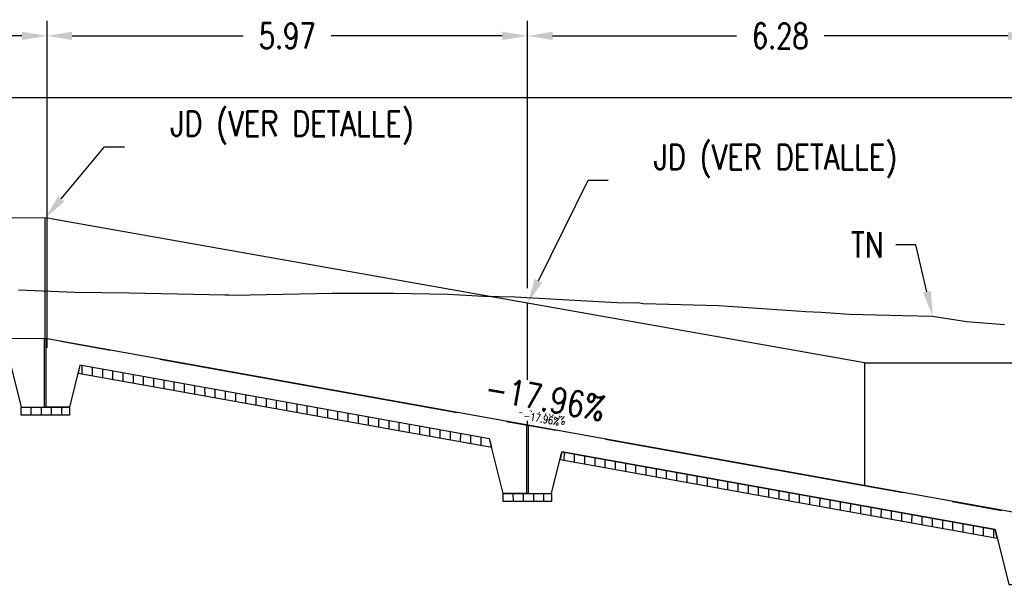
# Model space of a CAD drawing. Header units: metres. Extents: x 719936 to 720643, y 9143565 to 9144018.
# Tile 27 of 56: x 720510 to 720523, y 9143911 to 9143918. Entities that reach past the tile are written whole.
import ezdxf
from ezdxf import colors
from ezdxf.entities.mleader import LeaderData, LeaderLine
from ezdxf.math import Vec2, Vec3

# ---------------------------------------------------------------- set-up
doc = ezdxf.new("R2010")
doc.units = ezdxf.units.M
doc.linetypes.add('CENTER2', pattern=[1.125, 0.75, -0.125, 0.125, -0.125])
for name, color, linetype in [('-01-C-DESCOLMA', 5, 'CENTER2'), ('01_CIVI_322_PF_GRID', 8, 'Continuous'), ('_ESTRUC-PARED-PLANTA', 2, 'Continuous'), ('_ESTRUCTURA', 1, 'Continuous'), ('AecObjExplode_PLANTA RAPIDA_Vport_1ECE', 7, 'Continuous'), ('AecObjExplode_PLANTA RAPIDA_Vport_1ED3', 7, 'Continuous'), ('AecObjExplode_PLANTA RAPIDA_Vport_1ED7', 7, 'Continuous'), ('AecObjExplode_PLANTA RAPIDA_Vport_220C', 7, 'Continuous'), ('AecObjExplode_PLANTA RAPIDA_Vport_22C7', 7, 'Continuous'), ('AecObjExplode_PLANTA RAPIDA_Vport_22CB', 7, 'Continuous'), ('AecObjExplode_PLANTA RAPIDA_Vport_22E2', 7, 'Continuous'), ('AecObjExplode_PLANTA RAPIDA_Vport_22EB', 7, 'Continuous'), ('AecObjExplode_PLANTA RAPIDA_Vport_2460', 7, 'Continuous'), ('AecObjExplode_PLANTA RAPIDA_Vport_2496', 7, 'Continuous'), ('AIR.A3-TN', 32, 'Continuous'), ('AIR.A3_NOTAS', 7, 'Continuous'), ('Layer1 (.05)', 8, 'Continuous'), ('Layer11 (.40)', 130, 'Continuous'), ('Layer2 (.10)', 1, 'Continuous')]:
    doc.layers.add(name, color=color, linetype=linetype)
doc.styles.add('AIR-Simplex.(0.80)', font='simplex.shx', dxfattribs={"width": 0.8})
doc.styles.add('SIMPLEX', font='simplex.shx', dxfattribs={"width": 0.75})
doc.dimstyles.new('ART -250-A3-horiz', dxfattribs={"dimscale": 0.25, "dimtxt": 1.25, "dimasz": 1.25, "dimexe": 0.75, "dimexo": 0.75, "dimgap": 0.75, "dimtad": 0, "dimtih": 1, "dimtoh": 1, "dimzin": 1, "dimdsep": 46, "dimtxsty": 'SIMPLEX', "dimcen": 0.75, "dimdle": 1.5, "dimclrd": 1, "dimclre": 1, "dimclrt": 7, "dimadec": 0, "dimazin": 0, "dimtfac": 1, "dimtofl": 0, "dimtmove": 2, "dimatfit": 3, "dimfxl": 1.5, "dimtolj": 1, "dimtzin": 1, "dimarcsym": 0})

# ---------------------------------------------------------------- blocks, each defined once
blk = doc.blocks.new('*D584')
at = {"layer": '_ESTRUC-PARED-PLANTA', "color": 1, "lineweight": -2, "transparency": 16777216}
for p, q in [((720505.244, 9143915.927), (720505.244, 9143918.168)), ((720510.694, 9143914.102), (720510.694, 9143918.168)), ((720505.556, 9143917.98), (720507.424, 9143917.98)), ((720510.381, 9143917.98), (720508.513, 9143917.98))]:
    blk.add_line(p, q, dxfattribs=at)
at = {"layer": '_ESTRUC-PARED-PLANTA', "color": 1, "transparency": 16777216}
for points in [[(720505.556, 9143918.032), (720505.556, 9143917.928), (720505.244, 9143917.98)], [(720510.381, 9143918.032), (720510.381, 9143917.928), (720510.694, 9143917.98)]]:
    blk.add_solid(points, dxfattribs=at)
at = {"layer": 'Defpoints', "color": 0, "transparency": 16777216}
for p in [(720505.244, 9143917.98), (720505.244, 9143915.739), (720510.694, 9143913.915)]:
    blk.add_point(p, dxfattribs=at)
at = {"layer": '_ESTRUC-PARED-PLANTA', "color": 7, "transparency": 16777216, "insert": (720507.969, 9143917.98), "char_height": 0.3125, "attachment_point": 5, "style": 'SIMPLEX'}
blk.add_mtext('\\A1;5.45', dxfattribs=at)
blk = doc.blocks.new('*D800')
at = {"layer": 'Defpoints', "color": 0, "transparency": 16777216}
for p in [(720516.661, 9143917.98), (720510.694, 9143915.715), (720516.661, 9143914.658)]:
    blk.add_point(p, dxfattribs=at)
at = {"layer": 'Layer11 (.40)', "color": 1, "lineweight": -2, "transparency": 16777216}
for p, q in [((720510.694, 9143915.902), (720510.694, 9143918.168)), ((720516.661, 9143914.845), (720516.661, 9143918.168)), ((720511.006, 9143917.98), (720513.132, 9143917.98)), ((720516.348, 9143917.98), (720514.222, 9143917.98))]:
    blk.add_line(p, q, dxfattribs=at)
at = {"layer": 'Layer11 (.40)', "color": 1, "transparency": 16777216}
for points in [[(720511.006, 9143918.032), (720511.006, 9143917.928), (720510.694, 9143917.98)], [(720516.348, 9143918.032), (720516.348, 9143917.928), (720516.661, 9143917.98)]]:
    blk.add_solid(points, dxfattribs=at)
at = {"layer": 'Layer11 (.40)', "color": 7, "transparency": 16777216, "insert": (720513.677, 9143917.98), "char_height": 0.3125, "attachment_point": 5, "style": 'SIMPLEX'}
blk.add_mtext('\\A1;5.97', dxfattribs=at)
blk = doc.blocks.new('*D948')
at = {"layer": 'Defpoints', "color": 0, "transparency": 16777216}
for p in [(720522.941, 9143917.98), (720516.661, 9143914.657), (720522.941, 9143913.915)]:
    blk.add_point(p, dxfattribs=at)
at = {"layer": 'Layer2 (.10)', "color": 1, "lineweight": -2, "transparency": 16777216}
for p, q in [((720516.661, 9143914.844), (720516.661, 9143918.168)), ((720522.941, 9143914.102), (720522.941, 9143918.168)), ((720516.973, 9143917.98), (720519.256, 9143917.98)), ((720522.628, 9143917.98), (720520.345, 9143917.98))]:
    blk.add_line(p, q, dxfattribs=at)
at = {"layer": 'Layer2 (.10)', "color": 1, "transparency": 16777216}
for points in [[(720516.973, 9143918.032), (720516.973, 9143917.928), (720516.661, 9143917.98)], [(720522.628, 9143918.032), (720522.628, 9143917.928), (720522.941, 9143917.98)]]:
    blk.add_solid(points, dxfattribs=at)
at = {"layer": 'Layer2 (.10)', "color": 7, "transparency": 16777216, "insert": (720519.801, 9143917.98), "char_height": 0.3125, "attachment_point": 5, "style": 'SIMPLEX'}
blk.add_mtext('\\A1;6.28', dxfattribs=at)
blk = doc.blocks.new('AecObjExplode_PLANTA RAPIDA_Vport_1ECE')
at = {"layer": '-01-C-DESCOLMA', "color": 5, "linetype": 'CENTER2', "lineweight": 30, "ltscale": 5, "flags": 128}
blk.add_lwpolyline([(720495.244, 9143914.384), (720505.244, 9143914.239), (720510.694, 9143914.215), (720522.941, 9143912.014), (720533.741, 9143912.014), (720535.244, 9143913.015), (720540.244, 9143912.964), (720543.244, 9143912.865)], dxfattribs=at)
at = {"layer": '01_CIVI_322_PF_GRID', "color": 7, "linetype": 'Continuous', "lineweight": -3}
blk.add_line((720495.244, 9143917.215), (720545.244, 9143917.215), dxfattribs=at)
at = {"layer": 'AIR.A3-TN', "color": 32, "linetype": 'Continuous', "lineweight": -3, "ltscale": 5, "flags": 128}
blk.add_lwpolyline([(720510.341, 9143914.825), (720511.039, 9143914.797), (720511.718, 9143914.787), (720512.901, 9143914.76), (720512.957, 9143914.762), (720513.016, 9143914.759), (720514.237, 9143914.781), (720514.996, 9143914.784), (720515.673, 9143914.771), (720516.119, 9143914.745), (720516.505, 9143914.739), (720517.772, 9143914.666), (720517.987, 9143914.662), (720518.034, 9143914.665), (720518.098, 9143914.654), (720519.037, 9143914.628), (720520.118, 9143914.556), (720520.31, 9143914.548), (720520.659, 9143914.521), (720521.323, 9143914.504), (720521.69, 9143914.497), (720522.115, 9143914.43), (720522.585, 9143914.392)], dxfattribs=at)
at = {"layer": 'AIR.A3_NOTAS', "color": 7, "linetype": 'Continuous', "lineweight": -3, "insert": (720516.855, 9143913.324), "char_height": 0.3125, "width": 1.5631, "attachment_point": 8, "rotation": 349.8158, "style": 'AIR-Simplex.(0.80)', "bg_fill": 3, "box_fill_scale": 1.08, "bg_fill_color": 256, "bg_fill_true_color": 13158600, "bg_fill_transparency": 0}
blk.add_mtext('-17.96%', dxfattribs=at)
blk.add_mtext('-17.96%', dxfattribs=at)
blk = doc.blocks.new('AecObjExplode_PLANTA RAPIDA_Vport_1ED3')
at = {"layer": '-01-C-DESCOLMA', "color": 5, "linetype": 'CENTER2', "lineweight": 30, "ltscale": 5, "flags": 128}
blk.add_lwpolyline([(720495.244, 9143914.384), (720505.244, 9143914.239), (720510.694, 9143914.215), (720522.941, 9143912.014), (720533.741, 9143912.014), (720535.244, 9143913.015), (720540.244, 9143912.964), (720543.244, 9143912.865)], dxfattribs=at)
at = {"layer": '01_CIVI_322_PF_GRID', "color": 7, "linetype": 'Continuous', "lineweight": -3}
blk.add_line((720495.244, 9143917.215), (720545.244, 9143917.215), dxfattribs=at)
at = {"layer": 'AIR.A3-TN', "color": 32, "linetype": 'Continuous', "lineweight": -3, "ltscale": 5, "flags": 128}
blk.add_lwpolyline([(720510.341, 9143914.825), (720511.039, 9143914.797), (720511.718, 9143914.787), (720512.901, 9143914.76), (720512.957, 9143914.762), (720513.016, 9143914.759), (720514.237, 9143914.781), (720514.996, 9143914.784), (720515.673, 9143914.771), (720516.119, 9143914.745), (720516.505, 9143914.739), (720517.772, 9143914.666), (720517.987, 9143914.662), (720518.034, 9143914.665), (720518.098, 9143914.654), (720519.037, 9143914.628), (720520.118, 9143914.556), (720520.31, 9143914.548), (720520.659, 9143914.521), (720521.323, 9143914.504), (720521.69, 9143914.497), (720522.115, 9143914.43), (720522.585, 9143914.392)], dxfattribs=at)
at = {"layer": 'AIR.A3_NOTAS', "color": 7, "linetype": 'Continuous', "lineweight": -3, "insert": (720516.832, 9143913.198), "char_height": 0.125, "width": 0.62524, "attachment_point": 8, "rotation": 349.8158, "style": 'AIR-Simplex.(0.80)', "bg_fill": 3, "box_fill_scale": 1.08, "bg_fill_color": 256, "bg_fill_true_color": 13158600, "bg_fill_transparency": 0}
blk.add_mtext('-17.96%', dxfattribs=at)
blk.add_mtext('-17.96%', dxfattribs=at)
blk = doc.blocks.new('AecObjExplode_PLANTA RAPIDA_Vport_1ED7')
at = {"layer": '-01-C-DESCOLMA', "color": 5, "linetype": 'CENTER2', "lineweight": 30, "ltscale": 5, "flags": 128}
blk.add_lwpolyline([(720495.244, 9143914.384), (720505.244, 9143914.239), (720510.694, 9143914.215), (720522.941, 9143912.014), (720533.741, 9143912.014), (720535.244, 9143913.015), (720540.244, 9143912.964), (720543.244, 9143912.865)], dxfattribs=at)
at = {"layer": '01_CIVI_322_PF_GRID', "color": 7, "linetype": 'Continuous', "lineweight": -3}
blk.add_line((720495.244, 9143917.215), (720545.244, 9143917.215), dxfattribs=at)
at = {"layer": 'AIR.A3-TN', "color": 32, "linetype": 'Continuous', "lineweight": -3, "ltscale": 5, "flags": 128}
blk.add_lwpolyline([(720510.341, 9143914.825), (720511.039, 9143914.797), (720511.718, 9143914.787), (720512.901, 9143914.76), (720512.957, 9143914.762), (720513.016, 9143914.759), (720514.237, 9143914.781), (720514.996, 9143914.784), (720515.673, 9143914.771), (720516.119, 9143914.745), (720516.505, 9143914.739), (720517.772, 9143914.666), (720517.987, 9143914.662), (720518.034, 9143914.665), (720518.098, 9143914.654), (720519.037, 9143914.628), (720520.118, 9143914.556), (720520.31, 9143914.548), (720520.659, 9143914.521), (720521.323, 9143914.504), (720521.69, 9143914.497), (720522.115, 9143914.43), (720522.585, 9143914.392)], dxfattribs=at)
at = {"layer": 'AIR.A3_NOTAS', "color": 7, "linetype": 'Continuous', "lineweight": -3, "insert": (720516.832, 9143913.198), "char_height": 0.125, "width": 0.62524, "attachment_point": 8, "rotation": 349.8158, "style": 'AIR-Simplex.(0.80)', "bg_fill": 3, "box_fill_scale": 1.08, "bg_fill_color": 256, "bg_fill_true_color": 13158600, "bg_fill_transparency": 0}
blk.add_mtext('-17.96%', dxfattribs=at)
blk.add_mtext('-17.96%', dxfattribs=at)
blk = doc.blocks.new('AecObjExplode_PLANTA RAPIDA_Vport_220C')
at = {"layer": '-01-C-DESCOLMA', "color": 5, "linetype": 'CENTER2', "lineweight": 30, "ltscale": 5, "flags": 128}
blk.add_lwpolyline([(720495.244, 9143914.384), (720505.244, 9143914.239), (720510.694, 9143914.215), (720522.941, 9143912.014), (720533.741, 9143912.014), (720535.244, 9143913.015), (720540.244, 9143912.964), (720543.244, 9143912.865)], dxfattribs=at)
at = {"layer": '01_CIVI_322_PF_GRID', "color": 7, "linetype": 'Continuous', "lineweight": -3}
blk.add_line((720495.244, 9143917.215), (720545.244, 9143917.215), dxfattribs=at)
at = {"layer": 'AIR.A3-TN', "color": 32, "linetype": 'Continuous', "lineweight": -3, "ltscale": 5, "flags": 128}
blk.add_lwpolyline([(720510.341, 9143914.825), (720511.039, 9143914.797), (720511.718, 9143914.787), (720512.901, 9143914.76), (720512.957, 9143914.762), (720513.016, 9143914.759), (720514.237, 9143914.781), (720514.996, 9143914.784), (720515.673, 9143914.771), (720516.119, 9143914.745), (720516.505, 9143914.739), (720517.772, 9143914.666), (720517.987, 9143914.662), (720518.034, 9143914.665), (720518.098, 9143914.654), (720519.037, 9143914.628), (720520.118, 9143914.556), (720520.31, 9143914.548), (720520.659, 9143914.521), (720521.323, 9143914.504), (720521.69, 9143914.497), (720522.115, 9143914.43), (720522.585, 9143914.392)], dxfattribs=at)
at = {"layer": 'AIR.A3_NOTAS', "color": 7, "linetype": 'Continuous', "lineweight": -3, "insert": (720516.855, 9143913.324), "char_height": 0.3125, "width": 1.5631, "attachment_point": 8, "rotation": 349.8158, "style": 'AIR-Simplex.(0.80)', "bg_fill": 3, "box_fill_scale": 1.08, "bg_fill_color": 256, "bg_fill_true_color": 13158600, "bg_fill_transparency": 0}
blk.add_mtext('-17.96%', dxfattribs=at)
blk.add_mtext('-17.96%', dxfattribs=at)
blk = doc.blocks.new('AecObjExplode_PLANTA RAPIDA_Vport_22C7')
at = {"layer": '-01-C-DESCOLMA', "color": 5, "linetype": 'CENTER2', "lineweight": 30, "ltscale": 5, "flags": 128}
blk.add_lwpolyline([(720495.244, 9143914.384), (720505.244, 9143914.239), (720510.694, 9143914.215), (720522.941, 9143912.014), (720533.741, 9143912.014), (720535.244, 9143913.015), (720540.244, 9143912.964), (720543.244, 9143912.865)], dxfattribs=at)
at = {"layer": '01_CIVI_322_PF_GRID', "color": 7, "linetype": 'Continuous', "lineweight": -3}
blk.add_line((720495.244, 9143917.215), (720545.244, 9143917.215), dxfattribs=at)
at = {"layer": 'AIR.A3-TN', "color": 32, "linetype": 'Continuous', "lineweight": -3, "ltscale": 5, "flags": 128}
blk.add_lwpolyline([(720510.341, 9143914.825), (720511.039, 9143914.797), (720511.718, 9143914.787), (720512.901, 9143914.76), (720512.957, 9143914.762), (720513.016, 9143914.759), (720514.237, 9143914.781), (720514.996, 9143914.784), (720515.673, 9143914.771), (720516.119, 9143914.745), (720516.505, 9143914.739), (720517.772, 9143914.666), (720517.987, 9143914.662), (720518.034, 9143914.665), (720518.098, 9143914.654), (720519.037, 9143914.628), (720520.118, 9143914.556), (720520.31, 9143914.548), (720520.659, 9143914.521), (720521.323, 9143914.504), (720521.69, 9143914.497), (720522.115, 9143914.43), (720522.585, 9143914.392)], dxfattribs=at)
at = {"layer": 'AIR.A3_NOTAS', "color": 7, "linetype": 'Continuous', "lineweight": -3, "insert": (720516.828, 9143913.177), "char_height": 0.0938, "width": 0.46893, "attachment_point": 8, "rotation": 349.8158, "style": 'AIR-Simplex.(0.80)', "bg_fill": 3, "box_fill_scale": 1.08, "bg_fill_color": 256, "bg_fill_true_color": 13158600, "bg_fill_transparency": 0}
blk.add_mtext('-17.96%', dxfattribs=at)
blk.add_mtext('-17.96%', dxfattribs=at)
blk = doc.blocks.new('AecObjExplode_PLANTA RAPIDA_Vport_22CB')
at = {"layer": '-01-C-DESCOLMA', "color": 5, "linetype": 'CENTER2', "lineweight": 30, "ltscale": 5, "flags": 128}
blk.add_lwpolyline([(720495.244, 9143914.384), (720505.244, 9143914.239), (720510.694, 9143914.215), (720522.941, 9143912.014), (720533.741, 9143912.014), (720535.244, 9143913.015), (720540.244, 9143912.964), (720543.244, 9143912.865)], dxfattribs=at)
at = {"layer": '01_CIVI_322_PF_GRID', "color": 7, "linetype": 'Continuous', "lineweight": -3}
blk.add_line((720495.244, 9143917.215), (720545.244, 9143917.215), dxfattribs=at)
at = {"layer": 'AIR.A3-TN', "color": 32, "linetype": 'Continuous', "lineweight": -3, "ltscale": 5, "flags": 128}
blk.add_lwpolyline([(720510.341, 9143914.825), (720511.039, 9143914.797), (720511.718, 9143914.787), (720512.901, 9143914.76), (720512.957, 9143914.762), (720513.016, 9143914.759), (720514.237, 9143914.781), (720514.996, 9143914.784), (720515.673, 9143914.771), (720516.119, 9143914.745), (720516.505, 9143914.739), (720517.772, 9143914.666), (720517.987, 9143914.662), (720518.034, 9143914.665), (720518.098, 9143914.654), (720519.037, 9143914.628), (720520.118, 9143914.556), (720520.31, 9143914.548), (720520.659, 9143914.521), (720521.323, 9143914.504), (720521.69, 9143914.497), (720522.115, 9143914.43), (720522.585, 9143914.392)], dxfattribs=at)
at = {"layer": 'AIR.A3_NOTAS', "color": 7, "linetype": 'Continuous', "lineweight": -3, "insert": (720516.828, 9143913.177), "char_height": 0.0938, "width": 0.46893, "attachment_point": 8, "rotation": 349.8158, "style": 'AIR-Simplex.(0.80)', "bg_fill": 3, "box_fill_scale": 1.08, "bg_fill_color": 256, "bg_fill_true_color": 13158600, "bg_fill_transparency": 0}
blk.add_mtext('-17.96%', dxfattribs=at)
blk.add_mtext('-17.96%', dxfattribs=at)
blk = doc.blocks.new('AecObjExplode_PLANTA RAPIDA_Vport_22E2')
at = {"layer": '-01-C-DESCOLMA', "color": 5, "linetype": 'CENTER2', "lineweight": 30, "ltscale": 5, "flags": 128}
blk.add_lwpolyline([(720495.244, 9143914.384), (720505.244, 9143914.239), (720510.694, 9143914.215), (720522.941, 9143912.014), (720533.741, 9143912.014), (720535.244, 9143913.015), (720540.244, 9143912.964), (720543.244, 9143912.865)], dxfattribs=at)
at = {"layer": '01_CIVI_322_PF_GRID', "color": 7, "linetype": 'Continuous', "lineweight": -3}
blk.add_line((720495.244, 9143917.215), (720545.244, 9143917.215), dxfattribs=at)
at = {"layer": 'AIR.A3-TN', "color": 32, "linetype": 'Continuous', "lineweight": -3, "ltscale": 5, "flags": 128}
blk.add_lwpolyline([(720510.341, 9143914.825), (720511.039, 9143914.797), (720511.718, 9143914.787), (720512.901, 9143914.76), (720512.957, 9143914.762), (720513.016, 9143914.759), (720514.237, 9143914.781), (720514.996, 9143914.784), (720515.673, 9143914.771), (720516.119, 9143914.745), (720516.505, 9143914.739), (720517.772, 9143914.666), (720517.987, 9143914.662), (720518.034, 9143914.665), (720518.098, 9143914.654), (720519.037, 9143914.628), (720520.118, 9143914.556), (720520.31, 9143914.548), (720520.659, 9143914.521), (720521.323, 9143914.504), (720521.69, 9143914.497), (720522.115, 9143914.43), (720522.585, 9143914.392)], dxfattribs=at)
at = {"layer": 'AIR.A3_NOTAS', "color": 7, "linetype": 'Continuous', "lineweight": -3, "insert": (720516.828, 9143913.177), "char_height": 0.0938, "width": 0.46893, "attachment_point": 8, "rotation": 349.8158, "style": 'AIR-Simplex.(0.80)', "bg_fill": 3, "box_fill_scale": 1.08, "bg_fill_color": 256, "bg_fill_true_color": 13158600, "bg_fill_transparency": 0}
blk.add_mtext('-17.96%', dxfattribs=at)
blk.add_mtext('-17.96%', dxfattribs=at)
blk = doc.blocks.new('AecObjExplode_PLANTA RAPIDA_Vport_22EB')
at = {"layer": '-01-C-DESCOLMA', "color": 5, "linetype": 'CENTER2', "lineweight": 30, "ltscale": 5, "flags": 128}
blk.add_lwpolyline([(720495.244, 9143914.384), (720505.244, 9143914.239), (720510.694, 9143914.215), (720522.941, 9143912.014), (720533.741, 9143912.014), (720535.244, 9143913.015), (720540.244, 9143912.964), (720543.244, 9143912.865)], dxfattribs=at)
at = {"layer": '01_CIVI_322_PF_GRID', "color": 7, "linetype": 'Continuous', "lineweight": -3}
blk.add_line((720495.244, 9143917.215), (720545.244, 9143917.215), dxfattribs=at)
at = {"layer": 'AIR.A3-TN', "color": 32, "linetype": 'Continuous', "lineweight": -3, "ltscale": 5, "flags": 128}
blk.add_lwpolyline([(720510.341, 9143914.825), (720511.039, 9143914.797), (720511.718, 9143914.787), (720512.901, 9143914.76), (720512.957, 9143914.762), (720513.016, 9143914.759), (720514.237, 9143914.781), (720514.996, 9143914.784), (720515.673, 9143914.771), (720516.119, 9143914.745), (720516.505, 9143914.739), (720517.772, 9143914.666), (720517.987, 9143914.662), (720518.034, 9143914.665), (720518.098, 9143914.654), (720519.037, 9143914.628), (720520.118, 9143914.556), (720520.31, 9143914.548), (720520.659, 9143914.521), (720521.323, 9143914.504), (720521.69, 9143914.497), (720522.115, 9143914.43), (720522.585, 9143914.392)], dxfattribs=at)
at = {"layer": 'AIR.A3_NOTAS', "color": 7, "linetype": 'Continuous', "lineweight": -3, "insert": (720516.828, 9143913.177), "char_height": 0.0938, "width": 0.46893, "attachment_point": 8, "rotation": 349.8158, "style": 'AIR-Simplex.(0.80)', "bg_fill": 3, "box_fill_scale": 1.08, "bg_fill_color": 256, "bg_fill_true_color": 13158600, "bg_fill_transparency": 0}
blk.add_mtext('-17.96%', dxfattribs=at)
blk.add_mtext('-17.96%', dxfattribs=at)
blk = doc.blocks.new('AecObjExplode_PLANTA RAPIDA_Vport_2460')
at = {"layer": '-01-C-DESCOLMA', "color": 5, "linetype": 'CENTER2', "lineweight": 30, "ltscale": 5, "flags": 128}
blk.add_lwpolyline([(720495.244, 9143914.384), (720505.244, 9143914.239), (720510.694, 9143914.215), (720522.941, 9143912.014), (720533.741, 9143912.014), (720535.244, 9143913.015), (720540.244, 9143912.964), (720543.244, 9143912.865)], dxfattribs=at)
at = {"layer": '01_CIVI_322_PF_GRID', "color": 7, "linetype": 'Continuous', "lineweight": -3}
blk.add_line((720495.244, 9143917.215), (720545.244, 9143917.215), dxfattribs=at)
at = {"layer": 'AIR.A3-TN', "color": 32, "linetype": 'Continuous', "lineweight": -3, "ltscale": 5, "flags": 128}
blk.add_lwpolyline([(720510.341, 9143914.825), (720511.039, 9143914.797), (720511.718, 9143914.787), (720512.901, 9143914.76), (720512.957, 9143914.762), (720513.016, 9143914.759), (720514.237, 9143914.781), (720514.996, 9143914.784), (720515.673, 9143914.771), (720516.119, 9143914.745), (720516.505, 9143914.739), (720517.772, 9143914.666), (720517.987, 9143914.662), (720518.034, 9143914.665), (720518.098, 9143914.654), (720519.037, 9143914.628), (720520.118, 9143914.556), (720520.31, 9143914.548), (720520.659, 9143914.521), (720521.323, 9143914.504), (720521.69, 9143914.497), (720522.115, 9143914.43), (720522.585, 9143914.392)], dxfattribs=at)
at = {"layer": 'AIR.A3_NOTAS', "color": 7, "linetype": 'Continuous', "lineweight": -3, "insert": (720516.828, 9143913.177), "char_height": 0.0937, "width": 0.46893, "attachment_point": 8, "rotation": 349.8158, "style": 'AIR-Simplex.(0.80)', "bg_fill": 3, "box_fill_scale": 1.08, "bg_fill_color": 256, "bg_fill_true_color": 13158600, "bg_fill_transparency": 0}
blk.add_mtext('-17.96%', dxfattribs=at)
blk.add_mtext('-17.96%', dxfattribs=at)
blk = doc.blocks.new('AecObjExplode_PLANTA RAPIDA_Vport_2496')
at = {"layer": '-01-C-DESCOLMA', "color": 5, "linetype": 'CENTER2', "lineweight": 30, "ltscale": 5, "flags": 128}
blk.add_lwpolyline([(720495.244, 9143914.384), (720505.244, 9143914.239), (720510.694, 9143914.215), (720522.941, 9143912.014), (720533.741, 9143912.014), (720535.244, 9143913.015), (720540.244, 9143912.964), (720543.244, 9143912.865)], dxfattribs=at)
at = {"layer": '01_CIVI_322_PF_GRID', "color": 7, "linetype": 'Continuous', "lineweight": -3}
blk.add_line((720495.244, 9143917.215), (720545.244, 9143917.215), dxfattribs=at)
at = {"layer": 'AIR.A3-TN', "color": 32, "linetype": 'Continuous', "lineweight": -3, "ltscale": 5, "flags": 128}
blk.add_lwpolyline([(720510.341, 9143914.825), (720511.039, 9143914.797), (720511.718, 9143914.787), (720512.901, 9143914.76), (720512.957, 9143914.762), (720513.016, 9143914.759), (720514.237, 9143914.781), (720514.996, 9143914.784), (720515.673, 9143914.771), (720516.119, 9143914.745), (720516.505, 9143914.739), (720517.772, 9143914.666), (720517.987, 9143914.662), (720518.034, 9143914.665), (720518.098, 9143914.654), (720519.037, 9143914.628), (720520.118, 9143914.556), (720520.31, 9143914.548), (720520.659, 9143914.521), (720521.323, 9143914.504), (720521.69, 9143914.497), (720522.115, 9143914.43), (720522.585, 9143914.392)], dxfattribs=at)
at = {"layer": 'AIR.A3_NOTAS', "color": 7, "linetype": 'Continuous', "lineweight": -3, "insert": (720516.828, 9143913.177), "char_height": 0.0938, "width": 0.46893, "attachment_point": 8, "rotation": 349.8158, "style": 'AIR-Simplex.(0.80)', "bg_fill": 3, "box_fill_scale": 1.08, "bg_fill_color": 256, "bg_fill_true_color": 13158600, "bg_fill_transparency": 0}
blk.add_mtext('-17.96%', dxfattribs=at)
blk.add_mtext('-17.96%', dxfattribs=at)

msp = doc.modelspace()

# ---------------------------------------------------------------- hatches: boundary and pattern name
at = {"layer": 'Layer1 (.05)', "ltscale": 10}
h = msp.add_hatch(dxfattribs=at)
h.set_pattern_fill('ANSI31', color=256, scale=0.04, angle=45)
h.paths.add_polyline_path([(720511.103, 9143913.887), (720511.079, 9143913.79), (720516.217, 9143912.867), (720516.19, 9143912.973)])
h = msp.add_hatch(dxfattribs=at)
h.set_pattern_fill('ANSI31', color=256, scale=0.04, angle=45)
h.paths.add_polyline_path([(720510.372, 9143913.365), (720510.972, 9143913.365), (720510.972, 9143913.265), (720510.372, 9143913.265)])
h = msp.add_hatch(dxfattribs=at)
h.set_pattern_fill('ANSI31', color=256, scale=0.04, angle=45)
h.set_pattern_definition([(90, (5.98713, -1.07555), (-0.127, 0), [])])
h.paths.add_polyline_path([(720517.09, 9143912.811), (720517.066, 9143912.714), (720522.497, 9143911.738), (720522.47, 9143911.845)])
h = msp.add_hatch(dxfattribs=at)
h.set_pattern_fill('ANSI31', color=256, scale=0.04, angle=45)
h.set_pattern_definition([(90, (5.98804, -1.0719), (-0.127, 0), [])])
h.paths.add_polyline_path([(720516.361, 9143912.293), (720516.961, 9143912.293), (720516.961, 9143912.193), (720516.361, 9143912.193)])

# ---------------------------------------------------------------- linework, layer by layer
at = {"layer": '_ESTRUC-PARED-PLANTA', "flags": 128}
msp.add_lwpolyline([(720510.672, 9143914.215), (720510.672, 9143915.715)], dxfattribs=at)
at = {"layer": '_ESTRUCTURA'}
for points in [[(720520.846, 9143913.915), (720510.694, 9143915.715), (720505.244, 9143915.739)], [(720535.244, 9143913.015), (720533.741, 9143912.015), (720522.941, 9143912.014), (720510.694, 9143914.215), (720505.244, 9143914.239), (720505.244, 9143913.989), (720505.244, 9143913.389), (720505.494, 9143913.389), (720505.494, 9143913.988), (720510.222, 9143913.967), (720510.372, 9143913.365), (720510.662, 9143913.365), (720510.662, 9143914.215)], [(720520.846, 9143913.915), (720535.244, 9143913.915), (720540.244, 9143913.215)], [(720520.846, 9143913.915), (720520.846, 9143912.391)], [(720517.09, 9143912.811), (720522.47, 9143911.845), (720522.641, 9143911.164), (720522.931, 9143911.164), (720522.931, 9143912.008)]]:
    msp.add_lwpolyline(points, dxfattribs=at)
at = {"layer": 'AIR.A3-TN', "color": 32, "linetype": 'Continuous', "lineweight": -3, "ltscale": 5, "flags": 128}
msp.add_lwpolyline([(720510.341, 9143914.825), (720511.039, 9143914.797), (720511.718, 9143914.787), (720512.901, 9143914.76), (720512.957, 9143914.762), (720513.016, 9143914.759), (720514.237, 9143914.781), (720514.996, 9143914.784), (720515.673, 9143914.771), (720516.119, 9143914.745), (720516.505, 9143914.739), (720517.772, 9143914.666), (720517.987, 9143914.662), (720518.034, 9143914.665), (720518.098, 9143914.654), (720519.037, 9143914.628), (720520.118, 9143914.556), (720520.31, 9143914.548), (720520.659, 9143914.521), (720521.323, 9143914.504), (720521.69, 9143914.497), (720522.115, 9143914.43), (720522.585, 9143914.392)], dxfattribs=at)
at = {"layer": 'Layer1 (.05)', "flags": 128}
msp.add_lwpolyline([(720516.661, 9143913.143), (720516.661, 9143914.658)], dxfattribs=at)
at = {"layer": 'Layer1 (.05)', "ltscale": 10}
for points in [[(720511.103, 9143913.887), (720511.079, 9143913.79), (720516.217, 9143912.867), (720516.19, 9143912.973)], [(720517.09, 9143912.811), (720517.066, 9143912.714), (720522.497, 9143911.738), (720522.47, 9143911.845)]]:
    msp.add_lwpolyline(points, close=True, dxfattribs=at)
at = {"layer": 'Layer1 (.05)', "linetype": 'ByBlock', "ltscale": 10}
for points in [[(720510.372, 9143913.365), (720510.972, 9143913.365), (720510.972, 9143913.265), (720510.372, 9143913.265)], [(720516.361, 9143912.293), (720516.961, 9143912.293), (720516.961, 9143912.193), (720516.361, 9143912.193)]]:
    msp.add_lwpolyline(points, close=True, dxfattribs=at)
at = {"layer": 'Layer2 (.10)', "flags": 128}
for points in [[(720516.651, 9143913.143), (720516.651, 9143912.293), (720516.361, 9143912.293), (720516.19, 9143912.973), (720511.103, 9143913.887), (720510.972, 9143913.365), (720510.682, 9143913.365), (720510.682, 9143914.215), (720510.662, 9143914.215)], [(720511.103, 9143913.887), (720510.972, 9143913.365)], [(720516.671, 9143913.143), (720516.671, 9143912.293), (720516.961, 9143912.293), (720517.09, 9143912.811)]]:
    msp.add_lwpolyline(points, dxfattribs=at)

# ---------------------------------------------------------------- dimensions: what is measured, and where the dimension line sits
at = {"layer": '_ESTRUC-PARED-PLANTA'}
dim = msp.add_linear_dim(base=(720505.244, 9143917.98), p1=(720510.694, 9143913.915), p2=(720505.244, 9143915.739), dimstyle='ART -250-A3-horiz', dxfattribs=at)
dim.commit()
dim.dimension.update_dxf_attribs({"geometry": '*D584', "text_midpoint": (720507.969, 9143917.98)})
at = {"layer": 'Layer11 (.40)'}
dim = msp.add_linear_dim(base=(720516.661, 9143917.98), p1=(720510.694, 9143915.715), p2=(720516.661, 9143914.658), dimstyle='ART -250-A3-horiz', dxfattribs=at)
dim.commit()
dim.dimension.update_dxf_attribs({"geometry": '*D800', "text_midpoint": (720513.677, 9143917.98)})
at = {"layer": 'Layer2 (.10)'}
dim = msp.add_linear_dim(base=(720522.941, 9143917.98), p1=(720516.661, 9143914.657), p2=(720522.941, 9143913.915), dimstyle='ART -250-A3-horiz', dxfattribs=at)
dim.commit()
dim.dimension.update_dxf_attribs({"geometry": '*D948', "text_midpoint": (720519.801, 9143917.98)})

# ---------------------------------------------------------------- leaders
at = {"layer": 'AIR.A3_NOTAS'}
ml = msp.add_multileader_mtext('Standard', dxfattribs=at)
ml.set_content('{\\C0;JD (VER DETALLE)\\P  }', color=256, style='AIR-Simplex.(0.80)')
ml.set_leader_properties(color=7, linetype='ByLayer', lineweight=-1)
ml.build(insert=Vec2(0, 0))
ml.multileader.update_dxf_attribs({"text_left_attachment_type": 2, "text_right_attachment_type": 2, "dogleg_length": 0.125, "arrow_head_size": 0.312})
ctx = ml.context
ctx.base_point, ctx.char_height, ctx.arrow_head_size, ctx.landing_gap_size, ctx.plane_origin = Vec3(720511.657, 9143916.6, 291.332), 0.3125, 0.312, 0.15, Vec3(720520.025, 9143928.997, 291.332)
ctx.left_attachment, ctx.right_attachment, ctx.text_align_type = 2, 2, 2
notes = []
notes.append((ctx, [(0, (1, 1, 0), (720511.407, 9143916.6, 291.332), (1, 0), 0.25, [(0, [(720510.672, 9143915.715, 291.332)], 0, [])])]))
ctx.mtext.insert, ctx.mtext.alignment, ctx.mtext.flow_direction = Vec3(720515.248, 9143917.046, 291.332), 3, 5
ml = msp.add_multileader_mtext('Standard', dxfattribs=at)
ml.set_content('{\\C0;JD (VER DETALLE)\\P  }', color=256, style='AIR-Simplex.(0.80)')
ml.set_leader_properties(color=7, linetype='ByLayer', lineweight=-1)
ml.build(insert=Vec2(0, 0))
ml.multileader.update_dxf_attribs({"text_left_attachment_type": 2, "text_right_attachment_type": 2, "dogleg_length": 0.125, "arrow_head_size": 0.312})
ctx = ml.context
ctx.base_point, ctx.char_height, ctx.arrow_head_size, ctx.landing_gap_size, ctx.plane_origin = Vec3(720517.663, 9143916.185), 0.3125, 0.312, 0.15, Vec3(720526.013, 9143927.939)
ctx.left_attachment, ctx.right_attachment, ctx.text_align_type = 2, 2, 2
notes.append((ctx, [(0, (1, 1, 0), (720517.413, 9143916.185), (1, 0), 0.25, [(0, [(720516.661, 9143914.657)], 0, [])])]))
ctx.mtext.insert, ctx.mtext.alignment, ctx.mtext.flow_direction = Vec3(720521.253, 9143916.631), 3, 5
ml = msp.add_multileader_mtext('Standard', dxfattribs=at)
ml.set_content('{\\C0;TN  }', color=256, style='AIR-Simplex.(0.80)')
ml.set_leader_properties(color=7, linetype='ByLayer', lineweight=-1)
ml.build(insert=Vec2(0, 0))
ml.multileader.update_dxf_attribs({"text_left_attachment_type": 2, "text_right_attachment_type": 2, "dogleg_length": 0.125, "arrow_head_size": 0.312})
ctx = ml.context
ctx.base_point, ctx.char_height, ctx.arrow_head_size, ctx.landing_gap_size, ctx.plane_origin = Vec3(720520.554, 9143915.382, 291.332), 0.3125, 0.312, 0.15, Vec3(720531.021, 9143927.78, 291.332)
ctx.left_attachment, ctx.right_attachment, ctx.text_align_type = 2, 2, 2
notes.append((ctx, [(1, (1, 1, 0), (720521.485, 9143915.382, 291.332), (-1, 0), 0.25, [(0, [(720521.695, 9143914.497, 291.332)], 0, [])])]))
ctx.mtext.insert, ctx.mtext.alignment, ctx.mtext.flow_direction = Vec3(720521.085, 9143915.539, 291.332), 3, 5
for ctx, leaders in notes:
    for number, flags, end, landing, length, lines in leaders:
        leader = LeaderData()
        leader.index, (leader.has_last_leader_line, leader.has_dogleg_vector, leader.attachment_direction) = number, flags
        leader.last_leader_point, leader.dogleg_vector, leader.dogleg_length = Vec3(end), Vec3(landing), length
        for number, points, colour, breaks in lines:
            line = LeaderLine()
            line.index, line.vertices, line.color, line.breaks = number, Vec3.list(points), colors.encode_raw_color(colour), breaks
            leader.lines.append(line)
        ctx.leaders.append(leader)

# ---------------------------------------------------------------- next in the draw order: block references
at = {"layer": 'AecObjExplode_PLANTA RAPIDA_Vport_1ECE'}
msp.add_blockref('AecObjExplode_PLANTA RAPIDA_Vport_1ECE', (0, 0), dxfattribs=at)

# ---------------------------------------------------------------- next in the draw order: block references
at = {"layer": 'AecObjExplode_PLANTA RAPIDA_Vport_1ED3'}
msp.add_blockref('AecObjExplode_PLANTA RAPIDA_Vport_1ED3', (0, 0), dxfattribs=at)

# ---------------------------------------------------------------- next in the draw order: block references
at = {"layer": 'AecObjExplode_PLANTA RAPIDA_Vport_1ED7'}
msp.add_blockref('AecObjExplode_PLANTA RAPIDA_Vport_1ED7', (0, 0), dxfattribs=at)

# ---------------------------------------------------------------- next in the draw order: block references
at = {"layer": 'AecObjExplode_PLANTA RAPIDA_Vport_220C'}
msp.add_blockref('AecObjExplode_PLANTA RAPIDA_Vport_220C', (0, 0), dxfattribs=at)

# ---------------------------------------------------------------- next in the draw order: block references
at = {"layer": 'AecObjExplode_PLANTA RAPIDA_Vport_22C7'}
msp.add_blockref('AecObjExplode_PLANTA RAPIDA_Vport_22C7', (0, 0), dxfattribs=at)

# ---------------------------------------------------------------- next in the draw order: block references
at = {"layer": 'AecObjExplode_PLANTA RAPIDA_Vport_22CB'}
msp.add_blockref('AecObjExplode_PLANTA RAPIDA_Vport_22CB', (0, 0), dxfattribs=at)

# ---------------------------------------------------------------- next in the draw order: block references
at = {"layer": 'AecObjExplode_PLANTA RAPIDA_Vport_22E2'}
msp.add_blockref('AecObjExplode_PLANTA RAPIDA_Vport_22E2', (0, 0), dxfattribs=at)

# ---------------------------------------------------------------- next in the draw order: block references
at = {"layer": 'AecObjExplode_PLANTA RAPIDA_Vport_22EB'}
msp.add_blockref('AecObjExplode_PLANTA RAPIDA_Vport_22EB', (0, 0), dxfattribs=at)

# ---------------------------------------------------------------- next in the draw order: block references
at = {"layer": 'AecObjExplode_PLANTA RAPIDA_Vport_2460'}
msp.add_blockref('AecObjExplode_PLANTA RAPIDA_Vport_2460', (0, 0), dxfattribs=at)

# ---------------------------------------------------------------- next in the draw order: block references
at = {"layer": 'AecObjExplode_PLANTA RAPIDA_Vport_2496'}
msp.add_blockref('AecObjExplode_PLANTA RAPIDA_Vport_2496', (0, 0), dxfattribs=at)

doc.saveas('drawing.dxf')
